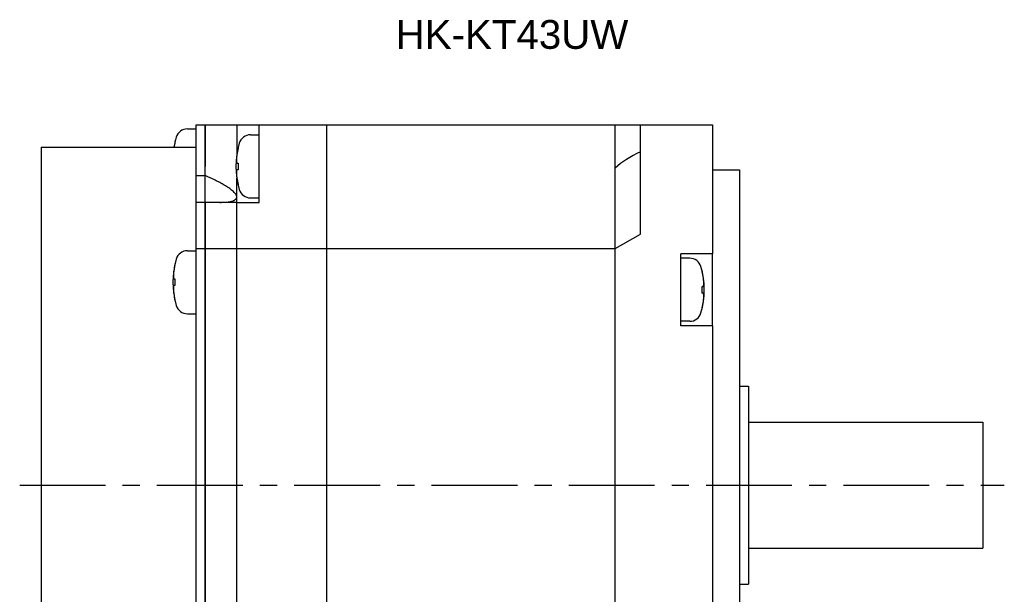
# Model space of a CAD drawing. Header units: millimetres. Extents: x 67 to 549, y 276 to 388.
# Tile 3 of 4: x 252 to 361, y 324 to 388. Entities that reach past the tile are written whole.
import ezdxf

# ---------------------------------------------------------------- set-up
doc = ezdxf.new("R2010")
doc.units = ezdxf.units.MM
doc.linetypes.add('CENTER', pattern=[50.8, 31.75, -6.35, 6.35, -6.35])
doc.layers.add('CTR', color=2, linetype='CENTER')
doc.layers.add('TEXT', color=5, linetype='Continuous')
doc.styles.get("Standard").update_dxf_attribs({"font": 'arial.ttf'})

msp = doc.modelspace()

# ---------------------------------------------------------------- linework, layer by layer
for p, q in [((271.6, 296), (271.6, 376)), ((271.6, 376), (276.1, 376)), ((272.6, 376), (272.6, 371.38)), ((272.6, 296), (272.6, 376)), ((276.1, 376), (276.1, 372.72)), ((276.1, 376), (286.1, 376)), ((278.6, 367.38), (278.6, 376)), ((286.1, 296), (286.1, 376)), ((286.1, 376), (328.9, 376)), ((318.1, 296), (318.1, 376)), ((320.9, 363.87), (320.9, 376)), ((328.9, 376), (328.9, 361.68)), ((270.62, 375.54), (271.6, 375.54)), ((269.24, 374.09), (269.24, 374.06)), ((277.62, 374.88), (278.6, 374.88)), ((254.4, 373.5), (254.4, 303.6)), ((254.4, 373.5), (271.6, 373.5)), ((276.24, 373.43), (276.24, 373.4)), ((276.1, 371.75), (276.24, 371.75)), ((276.24, 371.75), (276.24, 371.01)), ((276.24, 371.01), (276.1, 371.01)), ((328.9, 371), (331.9, 371)), ((331.9, 371), (331.9, 301)), ((271.6, 370.35), (272.6, 370.35)), ((276.1, 315.65), (276.1, 370.05)), ((276.1, 367.38), (276.1, 370.05)), ((276.24, 369.37), (276.24, 369.33)), ((276.1, 367.38), (271.6, 367.38)), ((272.6, 367.38), (272.6, 318.32)), ((276.1, 367.38), (278.6, 367.38)), ((277.62, 367.88), (278.6, 367.88)), ((318.1, 362.25), (320.9, 363.87)), ((270.62, 362.02), (271.6, 362.02)), ((271.6, 362.25), (318.1, 362.25)), ((325.4, 353.68), (325.4, 361.68)), ((328.9, 361.68), (325.4, 361.68)), ((326.38, 361.18), (325.4, 361.18)), ((328.9, 353.68), (328.9, 361.68)), ((269.24, 360.57), (269.24, 360.54)), ((327.76, 359.7), (327.76, 359.73)), ((269.1, 358.89), (269.24, 358.89)), ((269.24, 358.89), (269.24, 358.15)), ((269.24, 358.15), (269.1, 358.15)), ((327.76, 357.31), (327.76, 358.05)), ((327.76, 358.05), (327.9, 358.05)), ((269.24, 356.51), (269.24, 356.47)), ((327.9, 357.31), (327.76, 357.31)), ((327.76, 355.63), (327.76, 355.67)), ((270.62, 355.02), (271.6, 355.02)), ((326.38, 354.18), (325.4, 354.18)), ((328.9, 353.68), (325.4, 353.68)), ((328.9, 353.68), (328.9, 296)), ((331.9, 347), (332.9, 347)), ((332.9, 347), (332.9, 325)), ((332.9, 343), (358.9, 343)), ((358.9, 343), (358.9, 329)), ((332.9, 329), (358.9, 329)), ((331.9, 325), (332.9, 325))]:
    msp.add_line(p, q)
for centre, radius, start, end in [((270.62, 374.24), 1.3, 90, 163.3985), ((278, 372.04), 9, 163.3985, 170.6723), ((278, 372.04), 8.99, 167.0426, 170.6693), ((285, 371.38), 9, 163.3985, 196.6015), ((277.62, 373.58), 1.3, 90, 163.3985), ((285, 371.38), 8.99, 167.0426, 171.8394), ((285, 371.38), 8.99, 188.1606, 192.9574), ((277.62, 369.18), 1.3, 196.6015, 270), ((270.62, 360.72), 1.3, 90, 163.3985), ((278, 358.52), 9, 163.3985, 196.6015), ((326.38, 359.88), 1.3, 16.6015, 90), ((278, 358.52), 8.99, 167.0426, 171.8394), ((319, 357.68), 9, 343.3985, 16.6015), ((319, 357.68), 8.99, 8.1606, 12.9574), ((278, 358.52), 8.99, 188.1606, 192.9574), ((319, 357.68), 8.99, 347.0426, 351.8394), ((270.62, 356.32), 1.3, 196.6015, 270), ((326.38, 355.48), 1.3, 270, 343.3985)]:
    msp.add_arc(centre, radius, start, end)
msp.add_ellipse((327.75, 367.82), major_axis=(11.26, 0), ratio=0.57735, start_param=2.224573, end_param=2.600008)
for points, knots in [([(276.1, 372.66), (276.1, 372.65), (276.1, 372.64), (276.09, 372.62), (276.09, 372.6), (276.09, 372.59), (276.09, 372.59), (276.09, 372.58), (276.09, 372.58), (276.09, 372.58), (276.09, 372.57), (276.09, 372.56), (276.09, 372.55), (276.08, 372.53), (276.08, 372.51), (276.08, 372.49), (276.08, 372.48), (276.08, 372.48), (276.08, 372.47), (276.08, 372.47), (276.08, 372.47), (276.08, 372.46), (276.08, 372.45), (276.08, 372.44), (276.07, 372.42), (276.07, 372.41), (276.07, 372.41), (276.07, 372.4), (276.07, 372.4), (276.07, 372.39), (276.07, 372.39), (276.07, 372.39), (276.07, 372.39), (276.07, 372.38), (276.07, 372.37), (276.07, 372.36), (276.07, 372.35), (276.07, 372.33), (276.07, 372.31), (276.07, 372.3), (276.06, 372.29), (276.06, 372.29), (276.06, 372.28), (276.06, 372.28), (276.06, 372.28), (276.06, 372.27), (276.06, 372.26), (276.06, 372.24), (276.06, 372.23), (276.06, 372.22), (276.06, 372.21), (276.06, 372.21), (276.06, 372.21), (276.06, 372.2), (276.06, 372.2), (276.06, 372.19), (276.06, 372.18), (276.06, 372.17), (276.06, 372.15), (276.06, 372.12), (276.06, 372.1), (276.05, 372.09)], [0, 0, 0, 0, 0.0625, 0.09375, 0.125, 0.140625, 0.15625, 0.164062, 0.167969, 0.171875, 0.179688, 0.1875, 0.21875, 0.25, 0.28125, 0.3125, 0.320312, 0.328125, 0.332031, 0.335938, 0.34375, 0.359375, 0.375, 0.40625, 0.4375, 0.453125, 0.46875, 0.484375, 0.492188, 0.496094, 0.5, 0.503906, 0.507812, 0.515625, 0.53125, 0.546875, 0.5625, 0.59375, 0.625, 0.640625, 0.65625, 0.664062, 0.667969, 0.671875, 0.679688, 0.6875, 0.71875, 0.75, 0.78125, 0.796875, 0.8125, 0.820312, 0.828125, 0.832031, 0.835938, 0.84375, 0.859375, 0.875, 0.90625, 0.9375, 1, 1, 1, 1]), ([(276.05, 372.09), (276.06, 372.08), (276.06, 372.07), (276.06, 372.06), (276.06, 372.05), (276.06, 372.04), (276.06, 372.04), (276.06, 372.04), (276.06, 372.03), (276.06, 372.02), (276.06, 372.01), (276.06, 372), (276.06, 371.99), (276.06, 371.98), (276.06, 371.98), (276.06, 371.97), (276.06, 371.97), (276.07, 371.96), (276.07, 371.96), (276.07, 371.95), (276.07, 371.94), (276.07, 371.94), (276.07, 371.93), (276.07, 371.93), (276.07, 371.93), (276.07, 371.92), (276.07, 371.92), (276.07, 371.91), (276.07, 371.9), (276.08, 371.89), (276.08, 371.88), (276.08, 371.87), (276.08, 371.87), (276.08, 371.87), (276.08, 371.86), (276.08, 371.85), (276.08, 371.84), (276.08, 371.84), (276.08, 371.83), (276.09, 371.82), (276.09, 371.82), (276.09, 371.82), (276.09, 371.81), (276.09, 371.8), (276.09, 371.79), (276.09, 371.78), (276.1, 371.76), (276.1, 371.75)], [0, 0, 0, 0, 0.0625, 0.125, 0.140625, 0.15625, 0.164062, 0.171875, 0.1875, 0.21875, 0.25, 0.28125, 0.3125, 0.328125, 0.335938, 0.34375, 0.359375, 0.375, 0.40625, 0.4375, 0.46875, 0.484375, 0.492188, 0.5, 0.507812, 0.515625, 0.53125, 0.5625, 0.59375, 0.625, 0.640625, 0.65625, 0.664062, 0.671875, 0.6875, 0.71875, 0.75, 0.78125, 0.8125, 0.828125, 0.835938, 0.84375, 0.859375, 0.875, 0.90625, 0.9375, 1, 1, 1, 1]), ([(276.1, 371.01), (276.1, 371.01), (276.1, 371), (276.09, 370.98), (276.09, 370.98), (276.09, 370.97), (276.09, 370.97), (276.09, 370.97), (276.09, 370.96), (276.09, 370.95), (276.08, 370.94), (276.08, 370.93), (276.08, 370.92), (276.08, 370.91), (276.08, 370.9), (276.08, 370.9), (276.08, 370.9), (276.08, 370.89), (276.08, 370.89), (276.07, 370.88), (276.07, 370.87), (276.07, 370.86), (276.07, 370.86), (276.07, 370.86), (276.07, 370.86), (276.07, 370.85), (276.07, 370.85), (276.07, 370.84), (276.07, 370.82), (276.07, 370.81), (276.07, 370.81), (276.06, 370.8), (276.06, 370.8), (276.06, 370.79), (276.06, 370.79), (276.06, 370.78), (276.06, 370.77), (276.06, 370.76), (276.06, 370.76), (276.06, 370.75), (276.06, 370.75), (276.06, 370.74), (276.06, 370.74), (276.06, 370.73), (276.06, 370.72), (276.06, 370.7), (276.06, 370.69), (276.05, 370.68)], [0, 0, 0, 0, 0.0625, 0.125, 0.140625, 0.15625, 0.164062, 0.171875, 0.1875, 0.21875, 0.25, 0.28125, 0.3125, 0.328125, 0.335938, 0.34375, 0.359375, 0.375, 0.40625, 0.4375, 0.46875, 0.484375, 0.492188, 0.5, 0.507812, 0.515625, 0.53125, 0.5625, 0.59375, 0.625, 0.640625, 0.65625, 0.664062, 0.671875, 0.6875, 0.71875, 0.75, 0.78125, 0.8125, 0.828125, 0.835938, 0.84375, 0.859375, 0.875, 0.90625, 0.9375, 1, 1, 1, 1]), ([(276.05, 370.68), (276.06, 370.67), (276.06, 370.66), (276.06, 370.64), (276.06, 370.62), (276.06, 370.61), (276.06, 370.61), (276.06, 370.6), (276.06, 370.6), (276.06, 370.6), (276.06, 370.59), (276.06, 370.58), (276.06, 370.57), (276.06, 370.55), (276.06, 370.53), (276.06, 370.51), (276.06, 370.5), (276.06, 370.5), (276.06, 370.49), (276.06, 370.49), (276.06, 370.49), (276.06, 370.48), (276.07, 370.47), (276.07, 370.46), (276.07, 370.45), (276.07, 370.44), (276.07, 370.43), (276.07, 370.42), (276.07, 370.42), (276.07, 370.41), (276.07, 370.41), (276.07, 370.41), (276.07, 370.41), (276.07, 370.4), (276.07, 370.39), (276.07, 370.38), (276.07, 370.37), (276.07, 370.35), (276.08, 370.34), (276.08, 370.32), (276.08, 370.31), (276.08, 370.31), (276.08, 370.3), (276.08, 370.3), (276.08, 370.3), (276.08, 370.29), (276.08, 370.28), (276.08, 370.26), (276.08, 370.25), (276.08, 370.24), (276.08, 370.24), (276.09, 370.23), (276.09, 370.23), (276.09, 370.22), (276.09, 370.22), (276.09, 370.21), (276.09, 370.21), (276.09, 370.19), (276.09, 370.17), (276.09, 370.14), (276.1, 370.12), (276.1, 370.11)], [0, 0, 0, 0, 0.0625, 0.09375, 0.125, 0.140625, 0.15625, 0.164062, 0.167969, 0.171875, 0.179688, 0.1875, 0.21875, 0.25, 0.28125, 0.3125, 0.320312, 0.328125, 0.332031, 0.335938, 0.34375, 0.359375, 0.375, 0.40625, 0.4375, 0.453125, 0.46875, 0.484375, 0.492188, 0.496094, 0.5, 0.503906, 0.507812, 0.515625, 0.53125, 0.546875, 0.5625, 0.59375, 0.625, 0.640625, 0.65625, 0.664062, 0.667969, 0.671875, 0.679688, 0.6875, 0.71875, 0.75, 0.78125, 0.796875, 0.8125, 0.820312, 0.828125, 0.832031, 0.835938, 0.84375, 0.859375, 0.875, 0.90625, 0.9375, 1, 1, 1, 1]), ([(276.1, 367.97), (276.1, 368), (276.09, 368.06), (276.06, 368.14), (276.02, 368.23), (275.94, 368.35), (275.81, 368.5), (275.63, 368.66), (275.42, 368.83), (275.2, 368.99), (274.96, 369.14), (274.63, 369.34), (274.21, 369.58), (273.5, 369.94), (272.96, 370.19), (272.6, 370.35)], [0, 0, 0, 0, 0.018867, 0.039386, 0.061777, 0.086003, 0.139136, 0.197055, 0.258247, 0.321678, 0.38668, 0.452811, 0.58735, 0.723856, 1, 1, 1, 1]), ([(274.21, 367.38), (274.32, 367.38), (274.53, 367.39), (274.84, 367.4), (275.14, 367.43), (275.37, 367.47), (275.55, 367.51), (275.68, 367.55), (275.79, 367.6), (275.89, 367.65), (275.98, 367.72), (276.05, 367.79), (276.09, 367.88), (276.1, 367.94), (276.1, 367.97)], [0, 0, 0, 0, 0.151028, 0.29808, 0.439958, 0.574891, 0.639003, 0.700336, 0.758429, 0.812842, 0.863326, 0.910196, 0.954861, 1, 1, 1, 1]), ([(269.1, 359.8), (269.1, 359.79), (269.1, 359.77), (269.09, 359.75), (269.09, 359.74), (269.09, 359.73), (269.09, 359.72), (269.09, 359.72), (269.09, 359.72), (269.09, 359.71), (269.09, 359.71), (269.09, 359.7), (269.09, 359.68), (269.08, 359.66), (269.08, 359.64), (269.08, 359.63), (269.08, 359.62), (269.08, 359.61), (269.08, 359.61), (269.08, 359.61), (269.08, 359.6), (269.08, 359.6), (269.08, 359.59), (269.08, 359.57), (269.07, 359.56), (269.07, 359.55), (269.07, 359.54), (269.07, 359.54), (269.07, 359.53), (269.07, 359.53), (269.07, 359.53), (269.07, 359.53), (269.07, 359.52), (269.07, 359.52), (269.07, 359.51), (269.07, 359.5), (269.07, 359.48), (269.07, 359.47), (269.07, 359.45), (269.07, 359.44), (269.06, 359.43), (269.06, 359.42), (269.06, 359.42), (269.06, 359.42), (269.06, 359.41), (269.06, 359.41), (269.06, 359.39), (269.06, 359.38), (269.06, 359.37), (269.06, 359.36), (269.06, 359.35), (269.06, 359.35), (269.06, 359.34), (269.06, 359.34), (269.06, 359.34), (269.06, 359.33), (269.06, 359.32), (269.06, 359.31), (269.06, 359.29), (269.06, 359.26), (269.06, 359.24), (269.05, 359.22)], [0, 0, 0, 0, 0.0625, 0.09375, 0.125, 0.140625, 0.15625, 0.164062, 0.167969, 0.171875, 0.179688, 0.1875, 0.21875, 0.25, 0.28125, 0.3125, 0.320312, 0.328125, 0.332031, 0.335938, 0.34375, 0.359375, 0.375, 0.40625, 0.4375, 0.453125, 0.46875, 0.484375, 0.492188, 0.496094, 0.5, 0.503906, 0.507812, 0.515625, 0.53125, 0.546875, 0.5625, 0.59375, 0.625, 0.640625, 0.65625, 0.664062, 0.667969, 0.671875, 0.679688, 0.6875, 0.71875, 0.75, 0.78125, 0.796875, 0.8125, 0.820312, 0.828125, 0.832031, 0.835938, 0.84375, 0.859375, 0.875, 0.90625, 0.9375, 1, 1, 1, 1]), ([(269.05, 359.22), (269.06, 359.22), (269.06, 359.21), (269.06, 359.19), (269.06, 359.18), (269.06, 359.18), (269.06, 359.18), (269.06, 359.17), (269.06, 359.17), (269.06, 359.16), (269.06, 359.15), (269.06, 359.13), (269.06, 359.12), (269.06, 359.12), (269.06, 359.11), (269.06, 359.11), (269.06, 359.11), (269.07, 359.1), (269.07, 359.09), (269.07, 359.08), (269.07, 359.08), (269.07, 359.07), (269.07, 359.07), (269.07, 359.07), (269.07, 359.06), (269.07, 359.06), (269.07, 359.05), (269.07, 359.04), (269.07, 359.03), (269.08, 359.02), (269.08, 359.01), (269.08, 359.01), (269.08, 359.01), (269.08, 359), (269.08, 359), (269.08, 358.99), (269.08, 358.98), (269.08, 358.97), (269.08, 358.97), (269.09, 358.96), (269.09, 358.96), (269.09, 358.95), (269.09, 358.95), (269.09, 358.94), (269.09, 358.93), (269.09, 358.91), (269.1, 358.9), (269.1, 358.89)], [0, 0, 0, 0, 0.0625, 0.125, 0.140625, 0.15625, 0.164062, 0.171875, 0.1875, 0.21875, 0.25, 0.28125, 0.3125, 0.328125, 0.335938, 0.34375, 0.359375, 0.375, 0.40625, 0.4375, 0.46875, 0.484375, 0.492188, 0.5, 0.507812, 0.515625, 0.53125, 0.5625, 0.59375, 0.625, 0.640625, 0.65625, 0.664062, 0.671875, 0.6875, 0.71875, 0.75, 0.78125, 0.8125, 0.828125, 0.835938, 0.84375, 0.859375, 0.875, 0.90625, 0.9375, 1, 1, 1, 1]), ([(327.95, 358.39), (327.94, 358.4), (327.94, 358.41), (327.94, 358.43), (327.94, 358.44), (327.94, 358.45), (327.94, 358.46), (327.94, 358.46), (327.94, 358.47), (327.94, 358.47), (327.94, 358.47), (327.94, 358.48), (327.94, 358.5), (327.94, 358.52), (327.94, 358.54), (327.94, 358.56), (327.94, 358.57), (327.94, 358.57), (327.94, 358.57), (327.94, 358.58), (327.94, 358.58), (327.94, 358.59), (327.93, 358.6), (327.93, 358.61), (327.93, 358.62), (327.93, 358.63), (327.93, 358.64), (327.93, 358.65), (327.93, 358.65), (327.93, 358.65), (327.93, 358.66), (327.93, 358.66), (327.93, 358.66), (327.93, 358.67), (327.93, 358.68), (327.93, 358.69), (327.93, 358.7), (327.93, 358.72), (327.92, 358.73), (327.92, 358.75), (327.92, 358.75), (327.92, 358.76), (327.92, 358.76), (327.92, 358.77), (327.92, 358.77), (327.92, 358.78), (327.92, 358.79), (327.92, 358.8), (327.92, 358.82), (327.92, 358.83), (327.92, 358.83), (327.91, 358.84), (327.91, 358.84), (327.91, 358.84), (327.91, 358.85), (327.91, 358.85), (327.91, 358.86), (327.91, 358.88), (327.91, 358.9), (327.91, 358.92), (327.9, 358.95), (327.9, 358.96)], [0, 0, 0, 0, 0.0625, 0.09375, 0.125, 0.140625, 0.15625, 0.164062, 0.167969, 0.171875, 0.179688, 0.1875, 0.21875, 0.25, 0.28125, 0.3125, 0.320312, 0.328125, 0.332031, 0.335938, 0.34375, 0.359375, 0.375, 0.40625, 0.4375, 0.453125, 0.46875, 0.484375, 0.492188, 0.496094, 0.5, 0.503906, 0.507812, 0.515625, 0.53125, 0.546875, 0.5625, 0.59375, 0.625, 0.640625, 0.65625, 0.664062, 0.667969, 0.671875, 0.679688, 0.6875, 0.71875, 0.75, 0.78125, 0.796875, 0.8125, 0.820312, 0.828125, 0.832031, 0.835938, 0.84375, 0.859375, 0.875, 0.90625, 0.9375, 1, 1, 1, 1]), ([(269.1, 358.15), (269.1, 358.15), (269.1, 358.13), (269.09, 358.12), (269.09, 358.11), (269.09, 358.11), (269.09, 358.11), (269.09, 358.1), (269.09, 358.1), (269.09, 358.09), (269.08, 358.07), (269.08, 358.06), (269.08, 358.05), (269.08, 358.05), (269.08, 358.04), (269.08, 358.04), (269.08, 358.04), (269.08, 358.03), (269.08, 358.02), (269.07, 358.01), (269.07, 358.01), (269.07, 358), (269.07, 358), (269.07, 358), (269.07, 357.99), (269.07, 357.99), (269.07, 357.98), (269.07, 357.97), (269.07, 357.96), (269.07, 357.95), (269.07, 357.94), (269.06, 357.94), (269.06, 357.93), (269.06, 357.93), (269.06, 357.93), (269.06, 357.92), (269.06, 357.91), (269.06, 357.9), (269.06, 357.89), (269.06, 357.89), (269.06, 357.89), (269.06, 357.88), (269.06, 357.88), (269.06, 357.87), (269.06, 357.86), (269.06, 357.84), (269.06, 357.83), (269.05, 357.82)], [0, 0, 0, 0, 0.0625, 0.125, 0.140625, 0.15625, 0.164062, 0.171875, 0.1875, 0.21875, 0.25, 0.28125, 0.3125, 0.328125, 0.335938, 0.34375, 0.359375, 0.375, 0.40625, 0.4375, 0.46875, 0.484375, 0.492188, 0.5, 0.507812, 0.515625, 0.53125, 0.5625, 0.59375, 0.625, 0.640625, 0.65625, 0.664062, 0.671875, 0.6875, 0.71875, 0.75, 0.78125, 0.8125, 0.828125, 0.835938, 0.84375, 0.859375, 0.875, 0.90625, 0.9375, 1, 1, 1, 1]), ([(269.05, 357.82), (269.06, 357.81), (269.06, 357.79), (269.06, 357.77), (269.06, 357.76), (269.06, 357.75), (269.06, 357.75), (269.06, 357.74), (269.06, 357.74), (269.06, 357.73), (269.06, 357.73), (269.06, 357.72), (269.06, 357.71), (269.06, 357.68), (269.06, 357.66), (269.06, 357.65), (269.06, 357.64), (269.06, 357.64), (269.06, 357.63), (269.06, 357.63), (269.06, 357.62), (269.06, 357.62), (269.07, 357.61), (269.07, 357.6), (269.07, 357.58), (269.07, 357.57), (269.07, 357.56), (269.07, 357.56), (269.07, 357.55), (269.07, 357.55), (269.07, 357.55), (269.07, 357.55), (269.07, 357.54), (269.07, 357.54), (269.07, 357.53), (269.07, 357.52), (269.07, 357.51), (269.07, 357.49), (269.08, 357.47), (269.08, 357.46), (269.08, 357.45), (269.08, 357.44), (269.08, 357.44), (269.08, 357.44), (269.08, 357.44), (269.08, 357.43), (269.08, 357.42), (269.08, 357.4), (269.08, 357.39), (269.08, 357.38), (269.08, 357.37), (269.09, 357.37), (269.09, 357.36), (269.09, 357.36), (269.09, 357.36), (269.09, 357.35), (269.09, 357.34), (269.09, 357.33), (269.09, 357.31), (269.09, 357.28), (269.1, 357.26), (269.1, 357.25)], [0, 0, 0, 0, 0.0625, 0.09375, 0.125, 0.140625, 0.15625, 0.164062, 0.167969, 0.171875, 0.179688, 0.1875, 0.21875, 0.25, 0.28125, 0.3125, 0.320312, 0.328125, 0.332031, 0.335938, 0.34375, 0.359375, 0.375, 0.40625, 0.4375, 0.453125, 0.46875, 0.484375, 0.492188, 0.496094, 0.5, 0.503906, 0.507812, 0.515625, 0.53125, 0.546875, 0.5625, 0.59375, 0.625, 0.640625, 0.65625, 0.664062, 0.667969, 0.671875, 0.679688, 0.6875, 0.71875, 0.75, 0.78125, 0.796875, 0.8125, 0.820312, 0.828125, 0.832031, 0.835938, 0.84375, 0.859375, 0.875, 0.90625, 0.9375, 1, 1, 1, 1]), ([(327.9, 358.05), (327.9, 358.06), (327.9, 358.07), (327.91, 358.08), (327.91, 358.09), (327.91, 358.1), (327.91, 358.1), (327.91, 358.1), (327.91, 358.11), (327.91, 358.12), (327.92, 358.13), (327.92, 358.14), (327.92, 358.15), (327.92, 358.16), (327.92, 358.16), (327.92, 358.17), (327.92, 358.17), (327.92, 358.18), (327.92, 358.18), (327.93, 358.19), (327.93, 358.2), (327.93, 358.2), (327.93, 358.21), (327.93, 358.21), (327.93, 358.21), (327.93, 358.22), (327.93, 358.22), (327.93, 358.23), (327.93, 358.24), (327.93, 358.25), (327.93, 358.26), (327.94, 358.27), (327.94, 358.27), (327.94, 358.27), (327.94, 358.28), (327.94, 358.29), (327.94, 358.29), (327.94, 358.3), (327.94, 358.31), (327.94, 358.32), (327.94, 358.32), (327.94, 358.32), (327.94, 358.33), (327.94, 358.34), (327.94, 358.35), (327.94, 358.36), (327.94, 358.38), (327.95, 358.39)], [0, 0, 0, 0, 0.0625, 0.125, 0.140625, 0.15625, 0.164062, 0.171875, 0.1875, 0.21875, 0.25, 0.28125, 0.3125, 0.328125, 0.335938, 0.34375, 0.359375, 0.375, 0.40625, 0.4375, 0.46875, 0.484375, 0.492188, 0.5, 0.507812, 0.515625, 0.53125, 0.5625, 0.59375, 0.625, 0.640625, 0.65625, 0.664062, 0.671875, 0.6875, 0.71875, 0.75, 0.78125, 0.8125, 0.828125, 0.835938, 0.84375, 0.859375, 0.875, 0.90625, 0.9375, 1, 1, 1, 1]), ([(327.95, 356.98), (327.94, 356.99), (327.94, 357), (327.94, 357.01), (327.94, 357.02), (327.94, 357.03), (327.94, 357.03), (327.94, 357.03), (327.94, 357.04), (327.94, 357.05), (327.94, 357.06), (327.94, 357.07), (327.94, 357.08), (327.94, 357.09), (327.94, 357.09), (327.94, 357.09), (327.94, 357.1), (327.93, 357.1), (327.93, 357.11), (327.93, 357.12), (327.93, 357.13), (327.93, 357.13), (327.93, 357.14), (327.93, 357.14), (327.93, 357.14), (327.93, 357.14), (327.93, 357.15), (327.93, 357.16), (327.93, 357.17), (327.92, 357.18), (327.92, 357.19), (327.92, 357.2), (327.92, 357.2), (327.92, 357.2), (327.92, 357.21), (327.92, 357.21), (327.92, 357.22), (327.92, 357.23), (327.92, 357.24), (327.91, 357.24), (327.91, 357.25), (327.91, 357.25), (327.91, 357.26), (327.91, 357.27), (327.91, 357.28), (327.91, 357.29), (327.9, 357.31), (327.9, 357.31)], [0, 0, 0, 0, 0.0625, 0.125, 0.140625, 0.15625, 0.164062, 0.171875, 0.1875, 0.21875, 0.25, 0.28125, 0.3125, 0.328125, 0.335938, 0.34375, 0.359375, 0.375, 0.40625, 0.4375, 0.46875, 0.484375, 0.492188, 0.5, 0.507812, 0.515625, 0.53125, 0.5625, 0.59375, 0.625, 0.640625, 0.65625, 0.664062, 0.671875, 0.6875, 0.71875, 0.75, 0.78125, 0.8125, 0.828125, 0.835938, 0.84375, 0.859375, 0.875, 0.90625, 0.9375, 1, 1, 1, 1]), ([(327.9, 356.41), (327.9, 356.42), (327.9, 356.43), (327.91, 356.45), (327.91, 356.47), (327.91, 356.48), (327.91, 356.48), (327.91, 356.49), (327.91, 356.49), (327.91, 356.49), (327.91, 356.5), (327.91, 356.51), (327.91, 356.52), (327.92, 356.54), (327.92, 356.56), (327.92, 356.58), (327.92, 356.59), (327.92, 356.59), (327.92, 356.6), (327.92, 356.6), (327.92, 356.6), (327.92, 356.61), (327.92, 356.62), (327.92, 356.63), (327.93, 356.64), (327.93, 356.65), (327.93, 356.66), (327.93, 356.67), (327.93, 356.67), (327.93, 356.68), (327.93, 356.68), (327.93, 356.68), (327.93, 356.68), (327.93, 356.69), (327.93, 356.7), (327.93, 356.71), (327.93, 356.72), (327.93, 356.74), (327.93, 356.75), (327.93, 356.77), (327.94, 356.78), (327.94, 356.78), (327.94, 356.79), (327.94, 356.79), (327.94, 356.79), (327.94, 356.8), (327.94, 356.81), (327.94, 356.83), (327.94, 356.84), (327.94, 356.85), (327.94, 356.85), (327.94, 356.86), (327.94, 356.86), (327.94, 356.87), (327.94, 356.87), (327.94, 356.88), (327.94, 356.88), (327.94, 356.9), (327.94, 356.92), (327.94, 356.95), (327.94, 356.97), (327.95, 356.98)], [0, 0, 0, 0, 0.0625, 0.09375, 0.125, 0.140625, 0.15625, 0.164062, 0.167969, 0.171875, 0.179688, 0.1875, 0.21875, 0.25, 0.28125, 0.3125, 0.320312, 0.328125, 0.332031, 0.335938, 0.34375, 0.359375, 0.375, 0.40625, 0.4375, 0.453125, 0.46875, 0.484375, 0.492188, 0.496094, 0.5, 0.503906, 0.507812, 0.515625, 0.53125, 0.546875, 0.5625, 0.59375, 0.625, 0.640625, 0.65625, 0.664062, 0.667969, 0.671875, 0.679688, 0.6875, 0.71875, 0.75, 0.78125, 0.796875, 0.8125, 0.820312, 0.828125, 0.832031, 0.835938, 0.84375, 0.859375, 0.875, 0.90625, 0.9375, 1, 1, 1, 1])]:
    msp.add_open_spline(points, degree=3, knots=knots)
at = {"layer": 'CTR', "ltscale": 0.3}
msp.add_line((252, 336), (361.3, 336), dxfattribs=at)

# ---------------------------------------------------------------- texts
at = {"layer": 'TEXT', "insert": (306.65, 386), "char_height": 3.2, "attachment_point": 5}
msp.add_mtext_dynamic_manual_height_columns('\\A1;HK-KT43UW', width=39.75, gutter_width=12.5, heights=[0], dxfattribs=at)

doc.saveas('drawing.dxf')
